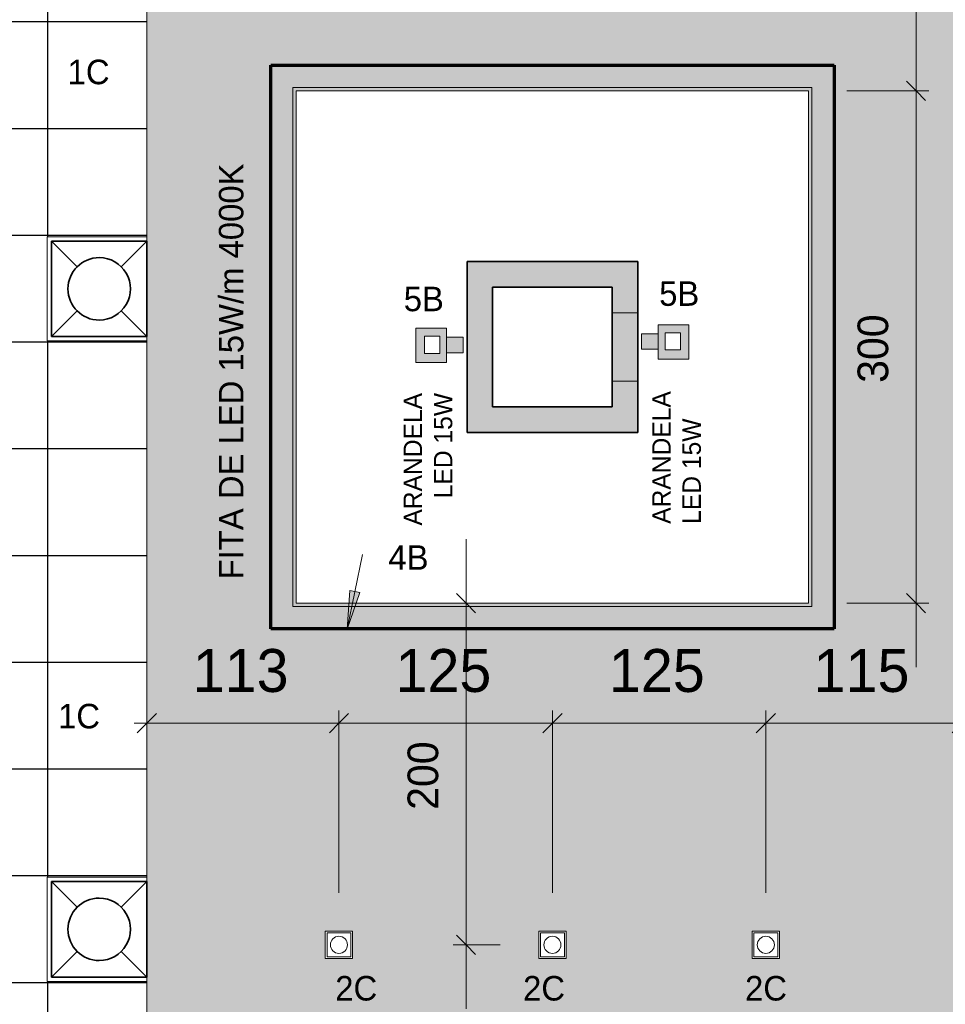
# Model space of a CAD drawing. Header units: metres. Extents: x -31 to 96, y -24 to 31.
# Tile 102 of 155: x -22.9 to -17.48, y 7.49 to 13.25. Entities that reach past the tile are written whole.
import ezdxf

# ---------------------------------------------------------------- set-up
doc = ezdxf.new("R2010")
doc.units = ezdxf.units.M
for name, color, linetype, lineweight in [('A-ANNO-DIMS', 211, 'Continuous', 9), ('A-ANNO-DIMS-75', 211, 'Continuous', 9), ('A-CLNG', 13, 'Continuous', 18), ('A-CLNG-PATT', 13, 'Continuous', 18), ('A-DETL', 90, 'Continuous', 18), ('A-DETL-GENF', 92, 'Continuous', 18), ('A-DETL-WIDE', 214, 'Continuous', 70), ('A-WALL', 113, 'Continuous', 18), ('A-WALL-PATT', 111, 'Continuous', 35), ('E-LITE-EQPM', 33, 'Continuous', 18), ('G-ANNO-TEXT', 231, 'Continuous', 9)]:
    doc.layers.add(name, color=color, linetype=linetype, lineweight=lineweight)
doc.styles.add('Century Gothic', font='GOTHIC.TTF', dxfattribs={"height": 0.143711})
doc.styles.add('Century Gothic_1', font='GOTHIC.TTF', dxfattribs={"height": 0.251495})
doc.styles.add('Century Gothic_2', font='GOTHIC.TTF', dxfattribs={"height": 0.179639})
doc.styles.add('Century Gothic_3', font='GOTHIC.TTF', dxfattribs={"height": 0.107783})
doc.dimstyles.new('_Cotas_detalhamento_2_5_mm', dxfattribs={"dimscale": 0.3048, "dimtxt": 0.1875, "dimasz": 0.369094, "dimexe": 0.246063, "dimexo": 0.738189, "dimgap": 0.369094, "dimtad": 1, "dimdec": 0, "dimlfac": 100, "dimzin": 0, "dimdsep": 46, "dimtxsty": 'Century Gothic_2', "dimblk1": 'OBLIQUE', "dimblk2": 'OBLIQUE', "dimsah": 1, "dimcen": 0.09, "dimdle": 1.230315, "dimazin": 0, "dimtfac": 1, "dimtdec": 4, "dimtix": 1, "dimtmove": 0, "dimatfit": 3, "dimfxl": 1, "dimtvp": 1, "dimtolj": 1, "dimtzin": 0, "dimarcsym": 2})
doc.dimstyles.new('_Cotas_detalhamento_2_5_mm_3', dxfattribs={"dimscale": 0.3048, "dimtxt": 0.1875, "dimasz": 0.369094, "dimexe": 0.246063, "dimexo": 0.738189, "dimgap": 0.369094, "dimtad": 1, "dimdec": 0, "dimlfac": 100, "dimzin": 0, "dimdsep": 46, "dimtxsty": 'Century Gothic_2', "dimblk1": 'OBLIQUE', "dimblk2": 'OBLIQUE', "dimsah": 1, "dimcen": 0.09, "dimdle": 1.230315, "dimazin": 0, "dimtfac": 1, "dimtdec": 4, "dimtix": 1, "dimtmove": 0, "dimatfit": 3, "dimfxl": 1, "dimtvp": 1, "dimtolj": 1, "dimtzin": 0, "dimarcsym": 2})
doc.dimstyles.new('_Cotas_detalhamento_3_5_mm_1', dxfattribs={"dimscale": 0.3048, "dimtxt": 0.2625, "dimasz": 0.369094, "dimexe": 0.246063, "dimexo": 0.738189, "dimgap": 0.369094, "dimtad": 1, "dimdec": 0, "dimlfac": 100, "dimzin": 0, "dimdsep": 46, "dimtxsty": 'Century Gothic_1', "dimblk1": 'OBLIQUE', "dimblk2": 'OBLIQUE', "dimsah": 1, "dimcen": 0.09, "dimdle": 0.246063, "dimazin": 0, "dimtfac": 1, "dimtdec": 4, "dimtix": 1, "dimtmove": 0, "dimatfit": 3, "dimfxl": 1, "dimtvp": 1, "dimtolj": 1, "dimtzin": 0, "dimarcsym": 2})
doc.dimstyles.new('_Cotas_detalhamento_3_5_mm_2', dxfattribs={"dimscale": 0.3048, "dimtxt": 0.2625, "dimasz": 0.369094, "dimexe": 0.246063, "dimexo": 0.738189, "dimgap": 0.369094, "dimtad": 1, "dimdec": 0, "dimlfac": 100, "dimzin": 0, "dimdsep": 46, "dimtxsty": 'Century Gothic_1', "dimblk1": 'OBLIQUE', "dimblk2": 'OBLIQUE', "dimsah": 1, "dimcen": 0.09, "dimdle": 0.246063, "dimazin": 0, "dimtfac": 1, "dimtdec": 4, "dimtix": 1, "dimtmove": 0, "dimatfit": 3, "dimfxl": 1, "dimtvp": 1, "dimtolj": 1, "dimtzin": 0, "dimarcsym": 2})
doc.dimstyles.new('_Cotas_detalhamento_3_5_mm_3', dxfattribs={"dimscale": 0.3048, "dimtxt": 0.2625, "dimasz": 0.369094, "dimexe": 0.246063, "dimexo": 0.738189, "dimgap": 0.369094, "dimtad": 1, "dimdec": 0, "dimlfac": 100, "dimzin": 0, "dimdsep": 46, "dimtxsty": 'Century Gothic_1', "dimblk1": 'OBLIQUE', "dimblk2": 'OBLIQUE', "dimsah": 1, "dimcen": 0.09, "dimdle": 0.246063, "dimazin": 0, "dimtfac": 1, "dimtdec": 4, "dimtix": 1, "dimtmove": 0, "dimatfit": 3, "dimfxl": 1, "dimtvp": 1, "dimtolj": 1, "dimtzin": 0, "dimarcsym": 2})

# ---------------------------------------------------------------- blocks, each defined once
blk = doc.blocks.new('Luminária comercial - Parabólica quadrada - 0600x0600 mm_2 Lâmpadas_ - 120V-1152860-PLANTA DE TETO - LUMINOTÉCNICO')
at = {"layer": 'E-LITE-EQPM', "color": 94, "lineweight": 35}
for p, q in [((-0.2981, 0.3389), (-0.2981, -0.2199)), ((0.2607, 0.3389), (-0.2981, 0.3389)), ((-0.2981, 0.3389), (-0.148, 0.1888)), ((0.2607, 0.3389), (-0.2981, 0.3389)), ((-0.2981, 0.3389), (-0.2981, -0.2199)), ((0.1106, 0.1888), (0.2607, 0.3389)), ((0.2607, -0.2199), (0.2607, 0.3389)), ((0.2607, -0.2199), (0.2607, 0.3389)), ((-0.148, -0.0698), (-0.2981, -0.2199)), ((0.2607, -0.2199), (0.1106, -0.0698)), ((-0.2981, -0.2199), (0.2607, -0.2199)), ((-0.2981, -0.2199), (0.2607, -0.2199))]:
    blk.add_line(p, q, dxfattribs=at)
for start, end in [(0, 180), (180, 0)]:
    blk.add_arc((-0.0187, 0.0595), 0.1829, start, end, dxfattribs=at)
blk = doc.blocks.new('Iluminação embutida - Simples - 160 x 160 x 136mm-V46-PLANTA DE TETO - LUMINOTÉCNICO')
at = {"layer": 'E-LITE-EQPM', "color": 5}
for p, q in [((-0.08, -0.08), (-0.08, 0.08)), ((-0.08, 0.08), (0.08, 0.08)), ((0.07, 0.07), (-0.07, 0.07)), ((-0.07, 0.07), (-0.07, -0.07)), ((0.07, -0.07), (0.07, 0.07)), ((0.08, 0.08), (0.08, -0.08)), ((0.08, -0.08), (-0.08, -0.08)), ((-0.07, -0.07), (0.07, -0.07))]:
    blk.add_line(p, q, dxfattribs=at)
for start, end in [(0, 180), (180, 360)]:
    blk.add_arc((0, 0), 0.05, start, end, dxfattribs=at)
blk = doc.blocks.new('DIMBLOCK3-PLANTA DE TETO - LUMINOTÉCNICO')
at = {"layer": 'A-ANNO-DIMS-75', "lineweight": 18}
for p, q in [((-17.6474, 12.8354), (-17.7036, 12.8917)), ((-17.6474, 12.8354), (-17.5911, 12.7792)), ((-17.6474, 9.8354), (-17.7036, 9.8917)), ((-17.6474, 9.8354), (-17.5911, 9.7792))]:
    blk.add_line(p, q, dxfattribs=at)
at = {"layer": 'A-ANNO-DIMS-75'}
for p, q in [((-18.0523, 12.8354), (-17.5724, 12.8354)), ((-17.6474, 12.8354), (-18.0523, 12.8354)), ((-17.6474, 9.4604), (-17.6474, 12.8354)), ((-18.0523, 9.8354), (-17.5724, 9.8354)), ((-17.6474, 9.8354), (-18.0523, 9.8354))]:
    blk.add_line(p, q, dxfattribs=at)
at = {"layer": 'A-ANNO-DIMS-75', "color": 0, "insert": (-17.9901, 11.1256), "char_height": 0.17964, "width": 0.503571, "attachment_point": 1, "rotation": 90, "line_spacing_factor": 0.984117, "style": 'Century Gothic_2'}
blk.add_mtext('300', dxfattribs=at)
blk = doc.blocks.new('_Oblique')
at = {"color": 0, "linetype": 'ByBlock', "lineweight": -2}
blk.add_line((-0.5, -0.5), (0.5, 0.5), dxfattribs=at)
blk = doc.blocks.new('DIMBLOCK4-PLANTA DE TETO - LUMINOTÉCNICO')
at = {"layer": 'A-ANNO-DIMS-75', "lineweight": 18}
for p, q in [((-17.6474, 15.8354), (-17.7036, 15.8917)), ((-17.6474, 15.8354), (-17.5911, 15.7792)), ((-17.6474, 12.8354), (-17.7036, 12.8917)), ((-17.6474, 12.8354), (-17.5911, 12.7792))]:
    blk.add_line(p, q, dxfattribs=at)
at = {"layer": 'A-ANNO-DIMS-75'}
for p, q in [((-18.0523, 15.8354), (-17.5724, 15.8354)), ((-17.6474, 15.8354), (-18.0523, 15.8354)), ((-17.6474, 12.8354), (-17.6474, 15.8354)), ((-18.0523, 12.8354), (-17.5724, 12.8354)), ((-17.6474, 12.8354), (-18.0523, 12.8354))]:
    blk.add_line(p, q, dxfattribs=at)
at = {"layer": 'A-ANNO-DIMS-75', "color": 0, "insert": (-17.9901, 14.1256), "char_height": 0.17964, "width": 0.503571, "attachment_point": 1, "rotation": 90, "line_spacing_factor": 0.984117, "style": 'Century Gothic_2'}
blk.add_mtext('300', dxfattribs=at)
blk = doc.blocks.new('DIMBLOCK101-PLANTA DE TETO - LUMINOTÉCNICO')
at = {"layer": 'A-ANNO-DIMS-75'}
for p, q in [((-22.1524, 8.9871), (-22.1524, 9.2075)), ((-21.0273, 8.1404), (-21.0273, 9.2075)), ((-22.2274, 9.1325), (-21.0273, 9.1325)), ((-22.1524, 9.1325), (-22.1524, 8.9871)), ((-21.0273, 9.1325), (-21.0273, 8.1404))]:
    blk.add_line(p, q, dxfattribs=at)
at = {"layer": 'A-ANNO-DIMS-75', "lineweight": 18}
for p, q in [((-22.1524, 9.1325), (-22.0962, 9.1888)), ((-21.0273, 9.1325), (-20.971, 9.1888)), ((-22.1524, 9.1325), (-22.2087, 9.0763)), ((-21.0273, 9.1325), (-21.0835, 9.0763))]:
    blk.add_line(p, q, dxfattribs=at)
at = {"layer": 'A-ANNO-DIMS-75', "color": 0, "insert": (-21.8836, 9.5673), "char_height": 0.25149, "width": 0.705, "attachment_point": 1, "line_spacing_factor": 0.984117, "style": 'Century Gothic_1'}
blk.add_mtext('113', dxfattribs=at)
blk = doc.blocks.new('DIMBLOCK102-PLANTA DE TETO - LUMINOTÉCNICO')
at = {"layer": 'A-ANNO-DIMS-75'}
for p, q in [((-21.0273, 8.1404), (-21.0273, 9.2075)), ((-19.7773, 8.1404), (-19.7773, 9.2075)), ((-21.0273, 9.1325), (-19.7773, 9.1325)), ((-21.0273, 9.1325), (-21.0273, 8.1404)), ((-19.7773, 9.1325), (-19.7773, 8.1404))]:
    blk.add_line(p, q, dxfattribs=at)
at = {"layer": 'A-ANNO-DIMS-75', "lineweight": 18}
for p, q in [((-21.0273, 9.1325), (-20.971, 9.1888)), ((-19.7773, 9.1325), (-19.721, 9.1888)), ((-21.0273, 9.1325), (-21.0835, 9.0763)), ((-19.7773, 9.1325), (-19.8335, 9.0763))]:
    blk.add_line(p, q, dxfattribs=at)
at = {"layer": 'A-ANNO-DIMS-75', "color": 0, "insert": (-20.696, 9.5673), "char_height": 0.25149, "width": 0.705, "attachment_point": 1, "line_spacing_factor": 0.984117, "style": 'Century Gothic_1'}
blk.add_mtext('125', dxfattribs=at)
blk = doc.blocks.new('DIMBLOCK103-PLANTA DE TETO - LUMINOTÉCNICO')
at = {"layer": 'A-ANNO-DIMS-75'}
for p, q in [((-19.7773, 8.1404), (-19.7773, 9.2075)), ((-18.5273, 8.1404), (-18.5273, 9.2075)), ((-19.7773, 9.1325), (-18.5273, 9.1325)), ((-19.7773, 9.1325), (-19.7773, 8.1404)), ((-18.5273, 9.1325), (-18.5273, 8.1404))]:
    blk.add_line(p, q, dxfattribs=at)
at = {"layer": 'A-ANNO-DIMS-75', "lineweight": 18}
for p, q in [((-19.7773, 9.1325), (-19.721, 9.1888)), ((-18.5273, 9.1325), (-18.471, 9.1888)), ((-19.7773, 9.1325), (-19.8335, 9.0763)), ((-18.5273, 9.1325), (-18.5835, 9.0763))]:
    blk.add_line(p, q, dxfattribs=at)
at = {"layer": 'A-ANNO-DIMS-75', "color": 0, "insert": (-19.446, 9.5673), "char_height": 0.25149, "width": 0.705, "attachment_point": 1, "line_spacing_factor": 0.984117, "style": 'Century Gothic_1'}
blk.add_mtext('125', dxfattribs=at)
blk = doc.blocks.new('DIMBLOCK104-PLANTA DE TETO - LUMINOTÉCNICO')
at = {"layer": 'A-ANNO-DIMS-75'}
for p, q in [((-18.5273, 8.1404), (-18.5273, 9.2075)), ((-17.3796, 8.9871), (-17.3796, 9.2075)), ((-18.5273, 9.1325), (-17.3046, 9.1325)), ((-18.5273, 9.1325), (-18.5273, 8.1404)), ((-17.3796, 9.1325), (-17.3796, 8.9871))]:
    blk.add_line(p, q, dxfattribs=at)
at = {"layer": 'A-ANNO-DIMS-75', "lineweight": 18}
for p, q in [((-18.5273, 9.1325), (-18.471, 9.1888)), ((-17.3796, 9.1325), (-17.3233, 9.1888)), ((-18.5273, 9.1325), (-18.5835, 9.0763)), ((-17.3796, 9.1325), (-17.4358, 9.0763))]:
    blk.add_line(p, q, dxfattribs=at)
at = {"layer": 'A-ANNO-DIMS-75', "color": 0, "insert": (-18.2472, 9.5673), "char_height": 0.25149, "width": 0.705, "attachment_point": 1, "line_spacing_factor": 0.984117, "style": 'Century Gothic_1'}
blk.add_mtext('115', dxfattribs=at)
blk = doc.blocks.new('DIMBLOCK105-PLANTA DE TETO - LUMINOTÉCNICO')
at = {"layer": 'A-ANNO-DIMS-75'}
for p, q in [((-20.2829, 7.4604), (-20.2829, 10.2104)), ((-20.1375, 9.8354), (-20.3579, 9.8354)), ((-20.2829, 9.8354), (-20.1375, 9.8354)), ((-20.0823, 7.8354), (-20.3579, 7.8354)), ((-20.2829, 7.8354), (-20.0823, 7.8354))]:
    blk.add_line(p, q, dxfattribs=at)
at = {"layer": 'A-ANNO-DIMS-75', "lineweight": 18}
for p, q in [((-20.2829, 9.8354), (-20.3392, 9.8917)), ((-20.2829, 9.8354), (-20.2267, 9.7792)), ((-20.2829, 7.8354), (-20.3392, 7.8917)), ((-20.2829, 7.8354), (-20.2267, 7.7792))]:
    blk.add_line(p, q, dxfattribs=at)
at = {"layer": 'A-ANNO-DIMS-75', "color": 0, "insert": (-20.6257, 8.6256), "char_height": 0.17964, "width": 0.503571, "attachment_point": 1, "rotation": 90, "line_spacing_factor": 0.984117, "style": 'Century Gothic_2'}
blk.add_mtext('200', dxfattribs=at)

msp = doc.modelspace()

# ---------------------------------------------------------------- hatches: boundary and pattern name
at = {"layer": 'A-CLNG-PATT'}
h = msp.add_hatch(color=256, dxfattribs=at)
h.paths.add_polyline_path([(-27.1773, 5.8854), (-27.1473, 5.9061), (-27.1473, 5.8653), (-27.1773, 5.8853)], flags=0)
h.paths.add_polyline_path([(-16.0273, -3.4889), (-12.4212, -3.4889), (-8.9928, 0.2975), (-10.5125, 1.6734), (-9.0935, 3.2405), (-6.4453, 3.2405), (-5.9388, 3.8097), (-6.6773, 4.4669), (-6.6773, 29.0854), (-27.1773, 29.0854), (-27.1773, 5.8854), (-27.9773, 5.8854), (-27.9773, 5.1203), (-20.3273, 5.1203), (-20.3273, 5.8854), (-19.1773, 5.8854), (-19.1773, 3.2253), (-16.0773, 3.2253), (-16.0773, -2.2247), (-16.0273, -2.2247), (-16.0273, -3.4146)], flags=0)
h.paths.add_polyline_path([(-15.146, -3.1216), (-15.1588, -3.1216), (-15.1588, -2.9616), (-14.9988, -2.9616), (-14.9988, -3.1216), (-15.1374, -3.1216)], flags=0)
h.paths.add_polyline_path([(-13.2255, -3.1216), (-13.3555, -3.1216), (-13.3555, -2.9616), (-13.1955, -2.9616), (-13.1955, -3.1216), (-13.2251, -3.1216)], flags=0)
h.paths.add_polyline_path([(-4.7428, -2.8501), (-3.9079, -1.912), (-3.9079, 0.0656), (-4.2279, 0.0656), (-4.2279, 0.1054), (-4.2628, 0.1054), (-4.2628, 0.5054), (-4.2279, 0.5054), (-6.5842, 2.8617), (-7.0229, 2.8617), (-7.0229, 3.0005), (-9.0048, 3.0005), (-9.9993, 1.883), (-4.7618, -2.8329)], flags=0)
h.paths.add_polyline_path([(-12.1797, -2.5419), (-12.3035, -2.4405), (-12.2021, -2.3167), (-12.0783, -2.4181), (-12.1781, -2.5399)], flags=0)
h.paths.add_polyline_path([(-4.8605, -2.4105), (-4.9736, -2.2974), (-4.8605, -2.1843), (-4.7473, -2.2974), (-4.8581, -2.4082)], flags=0)
h.paths.add_polyline_path([(-17.1759, -2.2247), (-16.2273, -2.2247), (-16.2273, 3.0753), (-19.1773, 3.0753), (-19.1773, -2.2247), (-18.9523, -2.2247)], flags=0)
h.paths.add_polyline_path([(-18.9523, -2.0502), (-18.9523, 2.9498), (-16.4523, 2.9498), (-16.4523, -2.0502), (-17.1759, -2.0502)], flags=0)
h.paths.add_polyline_path([(-5.4238, -1.9005), (-5.5369, -1.7873), (-5.4238, -1.6742), (-5.3106, -1.7873), (-5.414, -1.8907)], flags=0)
h.paths.add_polyline_path([(-11.374, -1.6522), (-11.4978, -1.5508), (-11.3964, -1.427), (-11.2727, -1.5284), (-11.3676, -1.6443)], flags=0)
h.paths.add_polyline_path([(-5.9871, -1.3904), (-6.1002, -1.2773), (-5.9871, -1.1641), (-5.8739, -1.2773), (-5.9819, -1.3853)], flags=0)
h.paths.add_polyline_path([(-6.5504, -0.8804), (-6.6635, -0.7672), (-6.5504, -0.6541), (-6.4372, -0.7672), (-6.5433, -0.8733)], flags=0)
h.paths.add_polyline_path([(-15.0589, -0.8716), (-15.1388, -0.8709), (-15.1388, -0.7116), (-14.9788, -0.7116), (-14.9788, -0.8716), (-15.0588, -0.8716)], flags=0)
h.paths.add_polyline_path([(-13.2055, -0.8716), (-13.3355, -0.8716), (-13.3355, -0.7116), (-13.1755, -0.7116), (-13.1759, -0.8716), (-13.2035, -0.8716)], flags=0)
h.paths.add_polyline_path([(-10.5686, -0.7627), (-10.6923, -0.6613), (-10.5909, -0.5376), (-10.4672, -0.6389), (-10.5621, -0.7548)], flags=0)
h.paths.add_polyline_path([(-13.1755, -0.5047), (-15.5046, -0.5047), (-15.5046, 3.8654), (-17.3796, 3.8654), (-17.3796, 28.2404), (-7.3796, 28.2404), (-7.3796, 3.8654), (-11.1296, 3.8654), (-11.1296, -0.5047), (-12.9686, -0.5047)], flags=0)
h.paths.add_polyline_path([(-7.114, -0.3701), (-7.2271, -0.257), (-7.114, -0.1439), (-7.0009, -0.257), (-7.1096, -0.3657)], flags=0)
h.paths.add_polyline_path([(-9.7631, 0.1268), (-9.8868, 0.2281), (-9.7855, 0.3519), (-9.6617, 0.2505), (-9.7566, 0.1346)], flags=0)
h.paths.add_polyline_path([(-7.6774, 0.14), (-7.7905, 0.2531), (-7.6774, 0.3663), (-7.5642, 0.2531), (-7.6703, 0.1471)], flags=0)
h.paths.add_polyline_path([(-8.2408, 0.6501), (-8.3539, 0.7632), (-8.2408, 0.8763), (-8.1276, 0.7632), (-8.2364, 0.6544)], flags=0)
h.paths.add_polyline_path([(-10.6526, 0.9472), (-10.7764, 1.0486), (-10.675, 1.1724), (-10.5512, 1.071), (-10.6461, 0.9551)], flags=0)
h.paths.add_polyline_path([(-8.8042, 1.1602), (-8.9173, 1.2733), (-8.8042, 1.3864), (-8.691, 1.2733), (-8.7998, 1.1645)], flags=0)
h.paths.add_polyline_path([(-9.3676, 1.6702), (-9.4807, 1.7834), (-9.3676, 1.8965), (-9.2544, 1.7834), (-9.3632, 1.6746)], flags=0)
h.paths.add_polyline_path([(-10.5425, 2.0484), (-10.6556, 2.1616), (-10.5425, 2.2747), (-10.4294, 2.1616), (-10.5386, 2.0524)], flags=0)
h.paths.add_polyline_path([(-9.7371, 2.938), (-9.8503, 3.0511), (-9.7371, 3.1643), (-9.624, 3.0511), (-9.7327, 2.9424)], flags=0)
h.paths.add_polyline_path([(-18.5872, 3.7784), (-18.6258, 3.7784), (-18.6258, 3.9384), (-18.4658, 3.9384), (-18.4658, 3.7784), (-18.5729, 3.7784)], flags=0)
h.paths.add_polyline_path([(-18.4758, 5.0284), (-18.6258, 5.0284), (-18.6258, 5.1884), (-18.4658, 5.1884), (-18.4658, 5.0284), (-18.4685, 5.0284)], flags=0)
h.paths.add_polyline_path([(-27.5173, 5.2953), (-27.6773, 5.2953), (-27.6773, 5.4553), (-27.5173, 5.4553), (-27.5173, 5.3053)], flags=0)
h.paths.add_polyline_path([(-26.6873, 5.2953), (-26.8173, 5.2953), (-26.8173, 5.4553), (-26.6573, 5.4553), (-26.6573, 5.2953), (-26.6679, 5.2953)], flags=0)
h.paths.add_polyline_path([(-25.9273, 5.2953), (-25.9573, 5.2953), (-25.9573, 5.4553), (-25.7973, 5.4553), (-25.7973, 5.2953), (-25.8273, 5.2953)], flags=0)
h.paths.add_polyline_path([(-25.0673, 5.2953), (-25.0973, 5.2953), (-25.0965, 5.4553), (-24.9373, 5.4553), (-24.9373, 5.2953), (-24.9673, 5.2953)], flags=0)
h.paths.add_polyline_path([(-24.2073, 5.2953), (-24.2373, 5.2953), (-24.2373, 5.4553), (-24.0773, 5.4553), (-24.0773, 5.2953), (-24.1995, 5.2953)], flags=0)
h.paths.add_polyline_path([(-23.3216, 5.2953), (-23.3773, 5.2953), (-23.3773, 5.4553), (-23.2173, 5.4553), (-23.2173, 5.2953), (-23.2473, 5.2953)], flags=0)
h.paths.add_polyline_path([(-21.5657, 5.2953), (-21.6573, 5.2953), (-21.6573, 5.4553), (-21.4973, 5.4553), (-21.4973, 5.2953), (-21.5273, 5.2953)], flags=0)
h.paths.add_polyline_path([(-22.5073, 5.2953), (-22.5173, 5.2953), (-22.5173, 5.4553), (-22.3573, 5.4553), (-22.3573, 5.2953), (-22.4873, 5.2953)], flags=0)
h.paths.add_polyline_path([(-20.6473, 5.2953), (-20.7973, 5.2953), (-20.7973, 5.4553), (-20.6373, 5.4553), (-20.6373, 5.2953)], flags=0)
h.paths.add_polyline_path([(-26.4821, 6.3654), (-26.4821, 28.2404), (-22.1524, 28.2404), (-22.1524, 6.3654), (-25.8571, 6.3654)], flags=0)
h.paths.add_polyline_path([(-18.4826, 7.7554), (-18.6073, 7.7554), (-18.6073, 7.9154), (-18.4473, 7.9154), (-18.4473, 7.7554), (-18.4773, 7.7554)], flags=0)
h.paths.add_polyline_path([(-19.6973, 7.7554), (-19.8573, 7.7554), (-19.8573, 7.9154), (-19.6973, 7.9154), (-19.6973, 7.7654)], flags=0)
h.paths.add_polyline_path([(-21.1073, 7.7554), (-21.1073, 7.9154), (-20.9473, 7.9154), (-20.9473, 7.7554), (-21.0973, 7.7554)], flags=0)
h.paths.add_polyline_path([(-18.2773, 9.8354), (-21.2773, 9.8354), (-21.2773, 12.8354), (-18.2773, 12.8354), (-18.2773, 10.9645)], flags=0)
h.paths.add_polyline_path([(-19.8213, 14.2554), (-19.8573, 14.2554), (-19.8573, 14.4154), (-19.6973, 14.4154), (-19.6973, 14.2554), (-19.8097, 14.2554)], flags=0)
h.paths.add_polyline_path([(-21.0798, 14.2554), (-21.1073, 14.2554), (-21.1073, 14.4154), (-20.9473, 14.4154), (-20.9473, 14.2554), (-21.0793, 14.2554)], flags=0)
h.paths.add_polyline_path([(-18.5466, 14.2554), (-18.6073, 14.2554), (-18.6073, 14.4154), (-18.4473, 14.4154), (-18.4473, 14.2554), (-18.5353, 14.2554)], flags=0)
h.paths.add_polyline_path([(-20.6877, 15.8354), (-21.2773, 15.8354), (-21.2773, 18.8354), (-18.2773, 18.8354), (-18.2773, 15.8354)], flags=0)
h.paths.add_polyline_path([(-18.4681, 20.2554), (-18.6073, 20.2554), (-18.6073, 20.4154), (-18.4473, 20.4154), (-18.4473, 20.2554), (-18.4647, 20.2554)], flags=0)
h.paths.add_polyline_path([(-21.0798, 20.2554), (-21.1073, 20.2554), (-21.1073, 20.4154), (-20.9473, 20.4154), (-20.9473, 20.2554), (-21.0793, 20.2554)], flags=0)
h.paths.add_polyline_path([(-19.8063, 20.2554), (-19.8573, 20.2554), (-19.8573, 20.4154), (-19.6973, 20.4154), (-19.6973, 20.2554), (-19.7483, 20.2554)], flags=0)
h.paths.add_polyline_path([(-18.2773, 21.8354), (-21.2773, 21.8354), (-21.2773, 24.8354), (-18.2773, 24.8354), (-18.2773, 23.5463)], flags=0)
h.paths.add_polyline_path([(-21.057, 26.8754), (-21.1073, 26.8754), (-21.1073, 27.0354), (-20.9473, 27.0354), (-20.9473, 26.8754), (-21.0441, 26.8754)], flags=0)
h.paths.add_polyline_path([(-18.4707, 26.8754), (-18.6073, 26.8754), (-18.6073, 27.0354), (-18.4473, 27.0354), (-18.4473, 26.8754), (-18.4573, 26.8754)], flags=0)
h.paths.add_polyline_path([(-19.7264, 26.8754), (-19.8573, 26.8754), (-19.8573, 27.0354), (-19.6973, 27.0354), (-19.6973, 26.8754), (-19.7073, 26.8754)], flags=0)
at = {"layer": 'A-CLNG-PATT', "lineweight": 25}
h = msp.add_hatch(dxfattribs=at)
h.set_pattern_fill('FP_1', color=256, style=0, pattern_type=2)
h.set_pattern_definition([(270, (-20.857, 17.615), (-0.625, -4e-17), []), (180, (-20.857, 17.615), (8e-17, 0.625), [])])
h.paths.add_polyline_path([(-26.4821, 6.3654), (-22.1524, 6.3654), (-22.1524, 7.6213), (-22.7363, 7.6213), (-22.7363, 8.2309), (-22.1524, 8.2309), (-22.1524, 11.3713), (-22.7363, 11.3713), (-22.7363, 11.9809), (-22.1524, 11.9809), (-22.1524, 14.4963), (-22.7363, 14.4963), (-22.7363, 15.1059), (-22.1524, 15.1059), (-22.1524, 17.6213), (-22.7363, 17.6213), (-22.7363, 18.2309), (-22.1524, 18.2309), (-22.1524, 20.7463), (-22.7363, 20.7463), (-22.7363, 21.3559), (-22.1524, 21.3559), (-22.1524, 23.8613), (-22.7363, 23.8613), (-22.7363, 24.4709), (-22.1524, 24.4709), (-22.1524, 26.9963), (-22.7363, 26.9963), (-22.7363, 27.6059), (-22.1524, 27.6059), (-22.1524, 28.2404), (-26.4821, 28.2404), (-26.4821, 7.3698)], flags=0)
h.paths.add_polyline_path([(-25.8571, 7.6093), (-26.4667, 7.6093), (-26.4667, 8.2189), (-25.8571, 8.2189), (-25.8571, 7.6213)], flags=0)
h.paths.add_polyline_path([(-26.4667, 11.3593), (-26.4667, 11.9689), (-25.8571, 11.9689), (-25.8571, 11.3593)], flags=0)
h.paths.add_polyline_path([(-25.8571, 14.4843), (-26.4667, 14.4843), (-26.4667, 15.0939), (-25.8571, 15.0939), (-25.8571, 14.4963)], flags=0)
h.paths.add_polyline_path([(-25.8571, 17.6093), (-26.4667, 17.6093), (-26.4667, 18.2189), (-25.8571, 18.2189), (-25.8571, 17.6213)], flags=0)
h.paths.add_polyline_path([(-26.4667, 20.7343), (-26.4667, 21.3439), (-25.8571, 21.3439), (-25.8571, 20.7343)], flags=0)
h.paths.add_polyline_path([(-26.4667, 23.8493), (-26.4667, 24.4589), (-25.8571, 24.4589), (-25.8571, 23.8493)], flags=0)
h.paths.add_polyline_path([(-26.4667, 26.9843), (-26.4667, 27.5939), (-25.8571, 27.5939), (-25.8571, 26.9843)], flags=0)
at = {"layer": 'A-DETL-GENF'}
h = msp.add_hatch(color=1, dxfattribs=at)
h.paths.add_polyline_path([(-20.3966, 11.2453), (-20.3973, 11.4453), (-20.5766, 11.4453), (-20.5766, 11.2453), (-20.3973, 11.2453)], flags=0)
h.paths.add_polyline_path([(-20.4371, 11.2985), (-20.5271, 11.2985), (-20.5271, 11.3985), (-20.4371, 11.3985), (-20.4371, 11.3134)], flags=0)
h = msp.add_hatch(color=1, dxfattribs=at)
h.paths.add_polyline_path([(-18.9773, 11.2651), (-18.9773, 11.4651), (-19.1573, 11.4651), (-19.1566, 11.2651), (-19.0267, 11.2651)], flags=0)
h.paths.add_polyline_path([(-19.1167, 11.3183), (-19.1167, 11.4183), (-19.0267, 11.4183), (-19.0267, 11.3183), (-19.0943, 11.3183)], flags=0)
for points in [[(-20.2993, 11.3024), (-20.2993, 11.3924), (-20.3966, 11.3924), (-20.3966, 11.3024)], [(-19.2546, 11.3222), (-19.1573, 11.3222), (-19.1573, 11.4122), (-19.2546, 11.4122)]]:
    msp.add_hatch(color=1, dxfattribs=at).paths.add_polyline_path(points, flags=0)
at = {"layer": 'A-WALL-PATT', "lineweight": 18}
for points in [[(-20.2773, 10.9854), (-20.1273, 10.9854), (-20.1273, 11.8354), (-20.2773, 11.8354)], [(-19.4273, 11.6854), (-19.4273, 11.8354), (-20.1273, 11.8354), (-20.1273, 11.6854)], [(-19.2773, 11.5354), (-19.2773, 11.8354), (-19.4273, 11.8354), (-19.4273, 11.5354)], [(-19.2773, 11.1354), (-19.2773, 11.5354), (-19.4273, 11.5354), (-19.4273, 11.1354)], [(-19.4273, 10.8354), (-19.2773, 10.8354), (-19.2773, 11.1354), (-19.4273, 11.1354), (-19.4273, 10.9645)], [(-19.7513, 10.8354), (-19.4273, 10.8354), (-19.4273, 10.9854), (-20.2773, 10.9854), (-20.2773, 10.8354), (-19.7638, 10.8354)]]:
    msp.add_hatch(color=256, dxfattribs=at).paths.add_polyline_path(points, flags=0)
at = {"layer": 'G-ANNO-TEXT'}
msp.add_hatch(color=130, dxfattribs=at).paths.add_polyline_path([(-20.9796, 9.6831), (-20.9056, 9.8977), (-20.9637, 9.9095)], flags=0)

# ---------------------------------------------------------------- linework, layer by layer
at = {"layer": 'A-CLNG'}
for p, q in [((-22.1524, 28.2404), (-22.1524, 7.6213)), ((-21.2973, 9.8154), (-21.2973, 12.8554)), ((-21.2973, 12.8554), (-18.2573, 12.8554)), ((-18.2773, 12.8354), (-21.2773, 12.8354)), ((-21.2773, 12.8354), (-21.2773, 9.8354)), ((-18.2773, 9.8354), (-18.2773, 12.8354)), ((-18.2573, 12.8554), (-18.2573, 9.8154)), ((-22.1524, 11.9809), (-22.7363, 11.9809)), ((-22.7363, 11.9809), (-22.7363, 11.3713)), ((-22.7363, 11.3713), (-22.1524, 11.3713)), ((-18.2573, 9.8154), (-21.2973, 9.8154)), ((-21.2773, 9.8354), (-18.2773, 9.8354)), ((-22.1524, 8.2309), (-22.7363, 8.2309)), ((-22.7363, 8.2309), (-22.7363, 7.6213)), ((-22.7363, 7.6213), (-22.1524, 7.6213)), ((-22.1524, 7.6213), (-22.1524, 6.3654))]:
    msp.add_line(p, q, dxfattribs=at)
at = {"layer": 'A-DETL'}
for p, q in [((-20.3966, 11.4453), (-20.5766, 11.4453)), ((-20.5766, 11.4453), (-20.5766, 11.2453)), ((-20.3966, 11.2453), (-20.3966, 11.4453)), ((-18.9773, 11.4651), (-19.1573, 11.4651)), ((-19.1573, 11.4651), (-19.1573, 11.2651)), ((-19.1167, 11.3183), (-19.1167, 11.4183)), ((-19.1167, 11.4183), (-19.0267, 11.4183)), ((-19.0267, 11.4183), (-19.0267, 11.3183)), ((-18.9773, 11.2651), (-18.9773, 11.4651)), ((-20.5271, 11.2985), (-20.5271, 11.3985)), ((-20.5271, 11.3985), (-20.4371, 11.3985)), ((-20.4371, 11.3985), (-20.4371, 11.2985)), ((-20.2993, 11.3924), (-20.3966, 11.3924)), ((-20.2993, 11.3024), (-20.2993, 11.3924)), ((-19.1573, 11.4122), (-19.2546, 11.4122)), ((-19.2546, 11.4122), (-19.2546, 11.3222)), ((-20.3966, 11.3024), (-20.2993, 11.3024)), ((-19.2546, 11.3222), (-19.1573, 11.3222)), ((-19.0267, 11.3183), (-19.1167, 11.3183)), ((-20.5766, 11.2453), (-20.3966, 11.2453)), ((-20.4371, 11.2985), (-20.5271, 11.2985)), ((-19.1573, 11.2651), (-18.9773, 11.2651))]:
    msp.add_line(p, q, dxfattribs=at)
at = {"layer": 'A-DETL-WIDE', "color": 104}
for p, q in [((-21.4273, 12.9854), (-18.1273, 12.9854)), ((-21.4273, 9.6854), (-21.4273, 12.9854)), ((-18.1273, 12.9854), (-18.1273, 9.6854)), ((-18.1273, 9.6854), (-21.4273, 9.6854))]:
    msp.add_line(p, q, dxfattribs=at)
at = {"layer": 'A-WALL', "lineweight": 35}
for p, q in [((-20.2773, 10.8354), (-20.2773, 11.8354)), ((-20.2773, 11.8354), (-19.2773, 11.8354)), ((-19.2773, 11.8354), (-19.2773, 10.8354)), ((-20.1273, 11.6854), (-20.1273, 10.9854)), ((-19.4273, 11.6854), (-20.1273, 11.6854)), ((-19.4273, 10.9854), (-19.4273, 11.6854)), ((-20.1273, 10.9854), (-19.4273, 10.9854)), ((-19.2773, 10.8354), (-20.2773, 10.8354))]:
    msp.add_line(p, q, dxfattribs=at)
at = {"layer": 'A-WALL'}
for p, q in [((-19.2773, 11.5354), (-19.4273, 11.5354)), ((-19.4273, 11.1354), (-19.2773, 11.1354))]:
    msp.add_line(p, q, dxfattribs=at)
at = {"layer": 'G-ANNO-TEXT', "color": 130}
for p, q in [((-20.9796, 9.6831), (-20.8902, 10.1214)), ((-20.9637, 9.9095), (-20.9796, 9.6831)), ((-20.9796, 9.6831), (-20.9056, 9.8977)), ((-20.9056, 9.8977), (-20.9637, 9.9095))]:
    msp.add_line(p, q, dxfattribs=at)

# ---------------------------------------------------------------- block references
at = {"layer": 'E-LITE-EQPM', "color": 94, "lineweight": 35, "rotation": 89.99999999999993}
for p in [(-22.372, 11.6948), (-22.372, 7.9448)]:
    msp.add_blockref('Luminária comercial - Parabólica quadrada - 0600x0600 mm_2 Lâmpadas_ - 120V-1152860-PLANTA DE TETO - LUMINOTÉCNICO', p, dxfattribs=at)
at = {"layer": 'E-LITE-EQPM', "color": 5, "rotation": 269.9999999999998}
for p in [(-21.0273, 7.8354), (-19.7773, 7.8354), (-18.5273, 7.8354)]:
    msp.add_blockref('Iluminação embutida - Simples - 160 x 160 x 136mm-V46-PLANTA DE TETO - LUMINOTÉCNICO', p, dxfattribs=at)

# ---------------------------------------------------------------- texts
at = {"layer": 'G-ANNO-TEXT', "color": 7, "char_height": 0.14371, "attachment_point": 1, "line_spacing_factor": 0.984117, "style": 'Century Gothic'}
for s, insert, width in [('1C', (-22.6164, 13.0178), 0.324), ('5B', (-19.152, 11.7203), 0.2664), ('5B', (-20.6479, 11.6888), 0.2664), ('4B', (-20.7378, 10.1749), 0.2664), ('1C', (-22.6724, 9.2463), 0.324), ('2C', (-21.049, 7.6529), 0.324), ('2C', (-19.949, 7.6529), 0.324), ('2C', (-18.649, 7.6529), 0.324)]:
    msp.add_mtext(s, dxfattribs=dict(at, insert=insert, width=width))
at = {"layer": 'G-ANNO-TEXT', "color": 7, "rotation": 90, "line_spacing_factor": 0.984117}
for s, insert, char_height, width, attachment_point, style in [('FITA DE LED 15W/m 4000K', (-21.7307, 9.9748), 0.143711, 2.8926, 1, 'Century Gothic'), ('ARANDELA\\PLED 15W', (-20.6484, 11.0667), 0.10778, 0.94365, 3, 'Century Gothic_3'), ('ARANDELA\\PLED 15W', (-19.1924, 10.3001), 0.10778, 0.94365, 1, 'Century Gothic_3')]:
    msp.add_mtext(s, dxfattribs=dict(at, insert=insert, char_height=char_height, width=width, attachment_point=attachment_point, style=style))

# ---------------------------------------------------------------- dimensions: what is measured, and where the dimension line sits
at = {"layer": 'A-ANNO-DIMS'}
for base, p1, p2, dimstyle, override, picture, middle in [((-17.6474, 15.8354), (-18.2773, 12.8354), (-18.2773, 15.8354), '_Cotas_detalhamento_2_5_mm', {"dimpost": '<>', "dimfxl": 3}, 'DIMBLOCK4-PLANTA DE TETO - LUMINOTÉCNICO', (-17.8542, 14.3354)), ((-17.6474, 12.8354), (-18.2773, 9.8354), (-18.2773, 12.8354), '_Cotas_detalhamento_2_5_mm', {"dimpost": '<>', "dimfxl": 3}, 'DIMBLOCK3-PLANTA DE TETO - LUMINOTÉCNICO', (-17.8542, 11.3354)), ((-20.2829, 9.8354), (-19.8573, 7.8354), (-20.3625, 9.8354), '_Cotas_detalhamento_2_5_mm_3', {"dimpost": '<>', "dimfxl": 2.062821}, 'DIMBLOCK105-PLANTA DE TETO - LUMINOTÉCNICO', (-20.4898, 8.8354))]:
    dim = msp.add_linear_dim(base=base, p1=p1, p2=p2, angle=90, dimstyle=dimstyle, override=override, dxfattribs=at)
    dim.commit()
    dim.dimension.update_dxf_attribs({"geometry": picture, "text_midpoint": middle})
for base, p1, p2, dimstyle, override, picture, middle in [((-21.0273, 9.1325), (-22.1524, 9.2121), (-21.0273, 7.9154), '_Cotas_detalhamento_3_5_mm_2', {"dimpost": '<>', "dimfxl": 1.716779}, 'DIMBLOCK101-PLANTA DE TETO - LUMINOTÉCNICO', (-21.5899, 9.3771)), ((-19.7773, 9.1325), (-21.0273, 7.9154), (-19.7773, 7.9154), '_Cotas_detalhamento_3_5_mm_1', {"dimpost": '<>', "dimfxl": 1.25}, 'DIMBLOCK102-PLANTA DE TETO - LUMINOTÉCNICO', (-20.4023, 9.3771)), ((-18.5273, 9.1325), (-19.7773, 7.9154), (-18.5273, 7.9154), '_Cotas_detalhamento_3_5_mm_1', {"dimpost": '<>', "dimfxl": 1.25}, 'DIMBLOCK103-PLANTA DE TETO - LUMINOTÉCNICO', (-19.1523, 9.3771)), ((-17.3796, 9.1325), (-18.5273, 7.9154), (-17.3796, 9.2121), '_Cotas_detalhamento_3_5_mm_3', {"dimpost": '<>', "dimfxl": 1.731608}, 'DIMBLOCK104-PLANTA DE TETO - LUMINOTÉCNICO', (-17.9534, 9.3739))]:
    dim = msp.add_linear_dim(base=base, p1=p1, p2=p2, dimstyle=dimstyle, override=override, dxfattribs=at)
    dim.commit()
    dim.dimension.update_dxf_attribs({"geometry": picture, "text_midpoint": middle})

doc.saveas('drawing.dxf')
